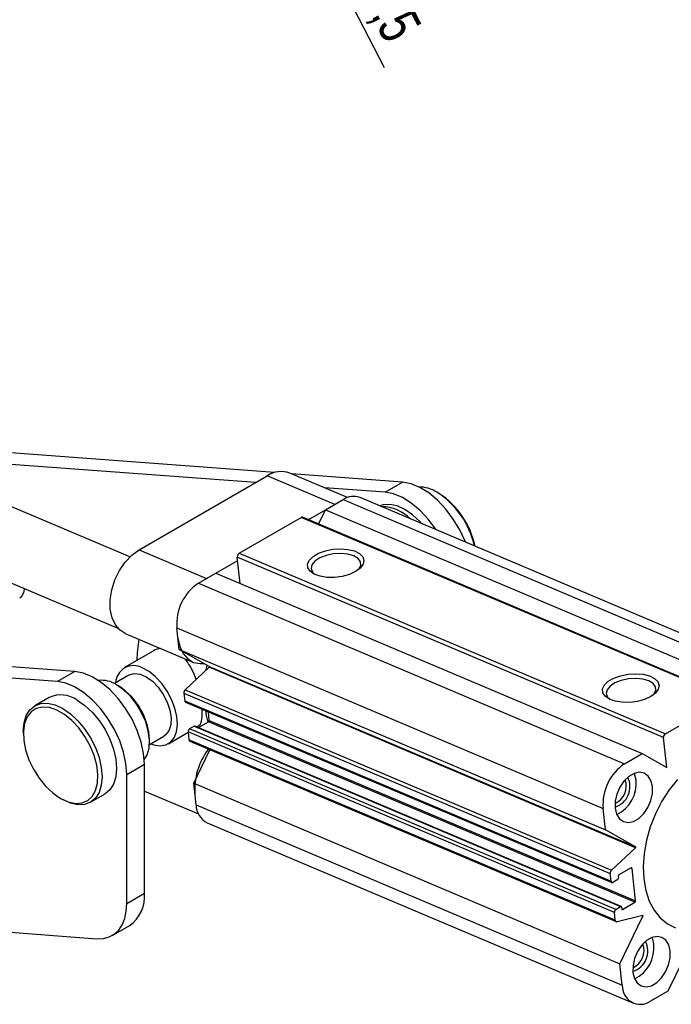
# Model space of a CAD drawing. Extents: x 63 to 798, y 53 to 570.
# Tile 2 of 28: x 245 to 356, y 53 to 222. Entities that reach past the tile are written whole.
import ezdxf

# ---------------------------------------------------------------- set-up
doc = ezdxf.new("R2010")
doc.units = 0
doc.header["$LTSCALE"] = 2
doc.layers.get('0').update_dxf_attribs({"linetype": 'CONTINUOUS'})
doc.layers.add('FORMATO', color=179, linetype='CONTINUOUS')
doc.styles.add('SLDTEXTSTYLE0', font='TXT', dxfattribs={"width": 0.75})
doc.dimstyles.new('SLDDIMSTYLE5', dxfattribs={"dimtxt": 7, "dimasz": 6.604, "dimexe": 0, "dimexo": 0.0625, "dimgap": 1.75, "dimtad": 1, "dimdec": 3, "dimrnd": 1e-09, "dimzin": 12, "dimtxsty": 'SLDTEXTSTYLE0', "dimblk1": 'NONE', "dimsah": 1, "dimcen": 0, "dimazin": 3, "dimtfac": 1, "dimtdec": 3, "dimtmove": 0, "dimatfit": 3, "dimtolj": 1, "dimtzin": 12})

# ---------------------------------------------------------------- blocks, each defined once
blk = doc.blocks.new('_D_9')
at = {"layer": 'FORMATO'}
for q in [(282.81, 261.11), (307.3, 213.44)]:
    blk.add_line((286.7, 253.55), q, dxfattribs=at)
blk.add_solid([(286.7, 253.55), (288.81, 247.21), (290.62, 248.14)], dxfattribs=at)
at = {"layer": 'FORMATO', "char_height": 7, "attachment_point": 1, "rotation": 297.1969, "style": 'SLDTEXTSTYLE0'}
for s, insert in [('%%c', (304.54, 238.43)), ('8,5', (309.46, 229.09))]:
    blk.add_mtext(s, dxfattribs=dict(at, insert=insert))
blk = doc.blocks.new('_NONE')

msp = doc.modelspace()

# ---------------------------------------------------------------- linework, layer by layer
at = {"color": 7, "linetype": 'CONTINUOUS'}
for p, q in [((288.562, 144.238), (233.3537, 148.3414)), ((285.2845, 142.5234), (238.9709, 145.9656)), ((265.3873, 131.037), (287.3076, 143.6913)), ((298.872, 138.8003), (287.3076, 143.6913)), ((301.0565, 139.9721), (291.1733, 144.1521)), ((310.4645, 142.6101), (291.4834, 144.0209)), ((307.4593, 140.8753), (297.1006, 141.6452)), ((307.4593, 140.8753), (310.4645, 142.6101)), ((297.2789, 137.8806), (300.2863, 139.6167)), ((300.2863, 139.6167), (373.1771, 108.7884)), ((376.0764, 109.1339), (303.1855, 139.9623)), ((316.6824, 140.6722), (316.3289, 140.8763)), ((263.8088, 129.8224), (240.8663, 139.5257)), ((294.3345, 136.1808), (298.872, 138.8003)), ((282.4962, 130.4477), (293.1028, 136.5708)), ((365.9936, 105.7425), (293.1028, 136.5708)), ((366.2352, 105.7713), (293.3444, 136.5996)), ((296.0989, 135.4346), (297.2789, 137.8806)), ((297.2789, 137.8806), (370.1698, 107.0523)), ((265.3873, 131.037), (276.9517, 126.146)), ((355.0803, 98.9836), (282.1895, 129.8119)), ((282.677, 125.318), (282.1895, 129.8119)), ((282.4962, 130.4477), (355.387, 99.6194)), ((236.1919, 128.4736), (261.78, 117.6514)), ((276.9517, 126.146), (282.255, 129.2075)), ((275.5375, 125.3296), (278.5449, 127.0657)), ((278.5449, 127.0657), (351.4357, 96.2374)), ((275.5375, 125.3296), (348.4284, 94.5013)), ((254.4263, 110.26), (136.7927, 119.003)), ((251.4211, 108.5251), (133.7875, 117.2682)), ((263.0205, 116.7615), (274.5849, 111.8705)), ((271.857, 117.6998), (344.7478, 86.8715)), ((272.2554, 114.0276), (271.857, 117.6998)), ((267.8245, 113.7591), (262.9038, 110.9185)), ((272.2554, 114.0276), (345.1462, 83.1993)), ((277.3927, 111.1073), (272.2554, 114.0276)), ((276.8824, 110.5216), (277.0241, 111.3168)), ((277.3927, 111.1073), (350.2835, 80.2789)), ((254.4263, 110.26), (251.4211, 108.5251)), ((263.6538, 109.6194), (261.1732, 108.1874)), ((273.2807, 107.144), (277.3692, 110.978)), ((350.2601, 80.1497), (277.3692, 110.978)), ((261.8814, 107.7913), (261.5279, 107.9954)), ((273.0639, 106.5757), (345.9548, 75.7474)), ((273.0639, 106.5757), (273.2083, 105.2449)), ((273.2807, 107.144), (346.1716, 76.3157)), ((250.0474, 105.8348), (247.5725, 104.4061)), ((273.2083, 105.2449), (346.0992, 74.4166)), ((273.3353, 105.0398), (346.2262, 74.2115)), ((355.387, 99.6194), (365.9936, 105.7425)), ((277.4024, 101.9088), (277.242, 103.3875)), ((275.5604, 100.6619), (277.2797, 101.6544)), ((350.1706, 70.8261), (277.2797, 101.6544)), ((277.4024, 101.9088), (350.2933, 71.0804)), ((245.5994, 100.0451), (245.5994, 99.6369)), ((270.4032, 97.9277), (273.7901, 99.8829)), ((346.6753, 69.1065), (273.7845, 99.9349)), ((273.7845, 99.9349), (273.9289, 98.604)), ((274.843, 100.9129), (274.0298, 100.4435)), ((346.9207, 69.6152), (274.0298, 100.4435)), ((274.843, 100.9129), (347.7339, 70.0846)), ((347.8305, 70.0961), (274.9396, 100.9245)), ((267.1727, 97.7948), (269.6533, 99.2268)), ((267.1838, 98.198), (267.1838, 98.6062)), ((346.8197, 67.7757), (273.9289, 98.604)), ((274.0876, 98.3476), (346.9785, 67.5193)), ((355.6374, 93.8488), (355.0803, 98.9836)), ((274.7374, 91.1522), (277.5102, 96.9001)), ((348.4284, 94.5013), (351.4357, 96.2374)), ((351.4357, 96.2374), (355.6374, 93.8488)), ((263.2948, 92.6872), (266.3, 94.4221)), ((266.3, 72.3844), (266.3, 94.4221)), ((263.2948, 70.6495), (263.2948, 92.6872)), ((274.7374, 91.1522), (347.6282, 60.3238)), ((275.1358, 87.48), (274.7374, 91.1522)), ((257.0967, 87.9078), (259.5716, 89.3366)), ((266.3, 89.8366), (275.5513, 85.9239)), ((251.98, 88.5842), (252.3335, 88.3801)), ((275.1358, 87.48), (348.0267, 56.6516)), ((345.1462, 83.1993), (344.7478, 86.8715)), ((277.0413, 84.4031), (349.9321, 53.5748)), ((350.2835, 80.2789), (345.1462, 83.1993)), ((346.1716, 76.3157), (350.2601, 80.1497)), ((346.0992, 74.4166), (345.9548, 75.7474)), ((349.5335, 76.6974), (347.4476, 75.4932)), ((350.2933, 71.0804), (349.6937, 76.6064)), ((347.2327, 74.7039), (346.4195, 74.2345)), ((347.3249, 75.2389), (347.3553, 74.9583)), ((263.2948, 70.6495), (266.3, 72.3844)), ((348.0846, 69.6219), (350.1706, 70.8261)), ((346.8197, 67.7757), (346.6753, 69.1065)), ((346.9207, 69.6152), (347.7339, 70.0846)), ((347.894, 69.9936), (347.9245, 69.713)), ((200.4595, 68.8999), (258.1978, 64.6085)), ((351.5164, 68.5702), (347.127, 67.51)), ((347.6282, 60.3238), (351.5635, 68.4817)), ((351.5635, 68.4817), (351.4132, 68.5452)), ((260.809, 65.1554), (263.8142, 66.8902)), ((359.774, 63.8143), (355.8387, 55.6564)), ((348.0267, 56.6516), (347.6282, 60.3238)), ((355.8387, 55.6564), (352.8314, 53.9203))]:
    msp.add_line(p, q, dxfattribs=at)
at = {"color": 8, "linetype": 'CONTINUOUS'}
for p, q in [((349.6937, 76.6064), (349.5103, 76.6839)), ((347.9289, 69.6878), (348.0846, 69.6219))]:
    msp.add_line(p, q, dxfattribs=at)
at = {"color": 7, "linetype": 'CONTINUOUS', "flags": 128}
for points in [[(321.1944, 132.3456), (321.1289, 132.5117), (320.229, 134.4551), (319.1227, 136.3083), (317.8458, 138.0115), (316.4397, 139.5094), (314.95, 140.7536), (313.4246, 141.7039), (311.9132, 142.3295), (310.4645, 142.6101)], [(316.1921, 134.4613), (316.1175, 134.5734), (314.8406, 136.2766), (313.4345, 137.7745), (311.9447, 139.0188), (310.4194, 139.9691), (308.908, 140.5947), (307.4593, 140.8753)], [(313.7226, 135.5057), (313.3968, 135.8663), (312.1485, 137.0355), (310.8477, 137.938), (309.5469, 138.5373), (308.2986, 138.8094), (307.153, 138.7432), (306.5393, 138.5438)], [(302.4225, 127.3246), (301.3681, 126.8424), (300.1392, 126.5029), (298.8267, 126.3312), (297.5281, 126.3402), (296.3396, 126.5291), (295.3495, 126.884), (294.631, 127.3784), (294.2377, 127.9758), (294.1985, 128.6318), (294.5164, 129.2979), (295.1678, 129.9245), (296.1045, 130.4652), (297.2569, 130.8799), (298.5396, 131.1379), (299.8574, 131.22), (301.1126, 131.1201), (302.2122, 130.8457), (303.0745, 130.4171), (303.6356, 129.866), (303.8539, 129.2334), (303.7132, 128.5662), (303.224, 127.9138), (302.4225, 127.3246)], [(263.0205, 116.7615), (262.1486, 117.2969), (261.3429, 118.2251), (260.7759, 119.4474), (260.4758, 120.9027), (260.4576, 122.5187), (260.7221, 124.2149), (261.2562, 125.9069), (262.0333, 127.5104), (263.0148, 128.9456), (264.1516, 130.1409), (265.3873, 131.037)], [(302.0964, 130.0131), (301.0771, 130.3097), (299.8792, 130.4245), (298.6092, 130.3475), (297.38, 130.0854), (296.3008, 129.6615), (295.4674, 129.1135), (294.9539, 128.4901), (294.806, 127.8467), (295.0368, 127.2404), (295.47, 126.8266)], [(302.8905, 127.6317), (302.9687, 127.7217), (303.3031, 128.3623), (303.2612, 128.9941), (302.8467, 129.5612), (302.0964, 130.0131)], [(272.0443, 115.973), (272.3403, 114.5563), (272.9073, 113.3341), (273.713, 112.4058), (274.7172, 111.8178), (275.8701, 111.5992), (276.4714, 111.6309)], [(266.3, 94.4221), (266.1627, 96.257), (265.7552, 98.191), (265.0907, 100.1615), (264.1908, 102.1049), (263.0845, 103.9581), (261.8076, 105.6613), (260.4015, 107.1592), (258.9117, 108.4035), (257.3864, 109.3538), (255.875, 109.9793), (254.4263, 110.26)], [(263.6538, 109.6194), (263.727, 109.6596), (264.5828, 109.8946), (265.5688, 109.7857), (266.6229, 109.3399), (267.679, 108.5851), (268.6706, 107.5688), (269.5354, 106.3549), (270.2192, 105.0196), (270.6789, 103.6468), (270.8858, 102.3228), (270.8266, 101.1307), (270.5053, 100.1455), (269.9419, 99.4291), (269.6533, 99.2268)], [(267.4031, 97.9278), (267.9203, 97.745), (268.9978, 97.5765), (269.9656, 97.7282), (270.7785, 98.1929), (271.3986, 98.9489), (271.7968, 99.9609), (271.9545, 101.1815), (271.8643, 102.5537), (271.5305, 104.0134), (270.9686, 105.4921), (270.205, 106.9209), (269.2753, 108.2329), (268.223, 109.3668), (267.0973, 110.2695), (265.9509, 110.8988)], [(352.8854, 105.9819), (351.8311, 105.4997), (350.6021, 105.1602), (349.2896, 104.9886), (347.991, 104.9975), (346.8025, 105.1864), (345.8124, 105.5413), (345.0939, 106.0357), (344.7006, 106.6331), (344.6614, 107.2892), (344.9793, 107.9552), (345.6307, 108.5818), (346.5674, 109.1225), (347.7198, 109.5372), (349.0025, 109.7952), (350.3203, 109.8773), (351.5755, 109.7775), (352.6751, 109.503), (353.5374, 109.0744), (354.0985, 108.5233), (354.3168, 107.8907), (354.1761, 107.2235), (353.6869, 106.5711), (352.8854, 105.9819)], [(263.2948, 92.6872), (263.1574, 94.5221), (262.75, 96.4561), (262.0855, 98.4267), (261.1856, 100.37), (260.0793, 102.2233), (258.8024, 103.9264), (257.3963, 105.4244), (255.9065, 106.6686), (254.3812, 107.6189), (252.8698, 108.2445), (251.4211, 108.5251)], [(266.2759, 95.1727), (266.7821, 96.0121), (267.1093, 97.1842), (267.1756, 98.5564), (266.9777, 100.0646), (266.5249, 101.6382), (265.8384, 103.2036), (264.9504, 104.6877), (263.9023, 106.021), (262.7431, 107.1412), (261.527, 107.9959)], [(352.5593, 108.6704), (351.54, 108.967), (350.3421, 109.0818), (349.0721, 109.0048), (347.8429, 108.7427), (346.7637, 108.3188), (345.9303, 107.7708), (345.4168, 107.1474), (345.2689, 106.504), (345.4997, 105.8978), (345.9329, 105.4839)], [(353.3534, 106.2891), (353.4316, 106.379), (353.766, 107.0196), (353.7241, 107.6515), (353.3096, 108.2185), (352.5593, 108.6704)], [(245.5994, 100.0451), (245.7288, 101.4877), (246.1121, 102.7255), (246.7345, 103.7108), (247.5721, 104.4059), (248.5927, 104.7839), (249.7572, 104.8304), (251.0206, 104.5436), (252.3346, 103.9345), (253.6486, 103.0265), (254.9121, 101.8546), (256.0765, 100.4636), (257.0971, 98.9072), (257.9347, 97.2451), (258.5571, 95.5411), (258.9404, 93.8609), (259.0698, 92.2688), (258.9404, 90.8262), (258.5571, 89.5885), (257.9347, 88.6031), (257.0971, 87.9081), (256.0765, 87.53), (254.9121, 87.4835), (253.6486, 87.7703), (252.3346, 88.3794)], [(254.8095, 105.3632), (256.1234, 104.4553), (257.3869, 103.2833), (258.5513, 101.8923), (259.572, 100.3359), (260.4096, 98.6738), (261.032, 96.9698), (261.4153, 95.2896), (261.5447, 93.6975), (261.4153, 92.2549), (261.032, 91.0172), (260.4096, 90.0318), (259.572, 89.3368), (259.5716, 89.3366)], [(251.981, 88.5836), (253.2657, 87.9928), (254.4977, 87.728), (255.6267, 87.7998), (256.6064, 88.2055), (257.3968, 88.9283), (257.9654, 89.9388), (258.2891, 91.1954), (258.3545, 92.6468), (258.159, 94.2336), (257.7105, 95.8907), (257.0275, 97.5504), (256.1379, 99.1447), (255.0781, 100.6083), (253.8915, 101.8813), (252.6267, 102.9116), (251.3354, 103.657), (250.0706, 104.0871), (248.884, 104.184), (247.8242, 103.944), (246.9346, 103.3769), (246.2516, 102.5058), (245.8031, 101.3664), (245.6076, 100.0054), (245.673, 98.4785), (245.9967, 96.8482), (246.5653, 95.1812), (247.3557, 93.5458), (248.3354, 92.009), (249.4644, 90.6336), (250.6964, 89.476), (251.981, 88.5836)], [(277.2137, 101.6164), (276.9376, 102.7564), (276.79, 103.5787)], [(353.1734, 90.5886), (352.9258, 91.6088), (352.4404, 92.3976), (351.7566, 92.891), (350.9298, 93.0491), (350.027, 92.859), (349.1213, 92.3361), (348.2861, 91.5229), (347.5891, 90.4851), (347.0867, 89.307), (346.8196, 88.0838), (346.8095, 86.9148), (347.0571, 85.8945), (347.5425, 85.1058), (348.2263, 84.6124), (349.0531, 84.4543), (349.9559, 84.6444), (350.8616, 85.1672), (351.6968, 85.9805), (352.3938, 87.0182), (352.8962, 88.1964), (353.1633, 89.4195), (353.1734, 90.5886)], [(350.3699, 91.7743), (350.1223, 92.7945), (350.0856, 92.8814)], [(357.4756, 91.828), (356.0493, 90.0527), (354.7784, 88.083), (353.6912, 85.963), (352.8121, 83.7401), (352.1606, 81.4639), (351.7514, 79.1852), (351.5935, 76.955), (351.6905, 74.8231), (352.0403, 72.8371), (352.635, 71.0413), (353.4613, 69.4759), (354.5008, 68.1758), (355.7302, 67.1702), (357.1222, 66.4814)], [(258.1978, 64.6085), (259.2864, 64.6398), (260.2809, 64.9), (261.1606, 65.3837), (261.9071, 66.0807), (262.5045, 66.9765), (262.9404, 68.0521), (263.2057, 69.2851), (263.2948, 70.6495)], [(356.2181, 62.5273), (355.9704, 63.5476), (355.485, 64.3363), (354.8012, 64.8297), (353.9745, 64.9878), (353.0717, 64.7977), (352.166, 64.2748), (351.3308, 63.4616), (350.6337, 62.4239), (350.1313, 61.2457), (349.8642, 60.0225), (349.8541, 58.8535), (350.1018, 57.8332), (350.5871, 57.0445), (351.2709, 56.5511), (352.0977, 56.393), (353.0005, 56.5831), (353.9062, 57.106), (354.7414, 57.9192), (355.4384, 58.9569), (355.9408, 60.1351), (356.2079, 61.3583), (356.2181, 62.5273)], [(353.4146, 63.713), (353.1669, 64.7333), (353.1302, 64.8201)]]:
    msp.add_lwpolyline(points, dxfattribs=at)
at = {"color": 7, "linetype": 'CONTINUOUS'}
for centre, radius, start, end in [((289.6841, 140.1992), 4.224, 69.356222, 124.236659), ((313.1686, 135.8979), 5.8968, 57.605388, 89.241141), ((302.0751, 136.9431), 3.2168, 69.806662, 123.786106), ((308.3551, 128.4486), 14.7658, 12.650792, 57.320101), ((308.9534, 128.7755), 14.1868, 11.676816, 56.994245), ((306.8354, 131.4278), 6.9735, 44.489065, 89.660213), ((293.2518, 136.348), 0.2681, 69.808392, 123.784108), ((282.8792, 129.8711), 0.6923, 123.593462, 184.902667), ((280.1341, 118.4096), 8.3075, 123.594021, 184.901313), ((243.9874, 124.3495), 1.8071, 303.299751, 2.004955), ((289.6776, 111.4326), 24.6831, 169.891983, 178.378386), ((264.4866, 108.1822), 3.0861, 61.674786, 177.432724), ((303.8342, 106.2404), 26.8857, 169.57075, 169.850634), ((258.9938, 104.1407), 4.6131, 56.692026, 96.718421), ((255.722, 98.1124), 11.4724, 2.466666, 57.533367), ((252.0194, 101.4687), 4.7908, 54.382348, 114.307205), ((273.7775, 106.629), 0.7155, 133.966353, 184.269338), ((273.4397, 105.2463), 0.2314, 180.351457, 243.188509), ((274.9026, 100.8238), 0.1072, 69.811689, 123.784161), ((277.1265, 101.8851), 0.2769, 303.590356, 4.904122), ((274.3363, 99.9822), 0.5538, 123.594805, 184.902135), ((355.7701, 99.0427), 0.6923, 123.593462, 184.902667), ((274.2219, 98.6081), 0.293, 180.79782, 242.740779), ((286.2054, 90.1085), 11.293, 142.362018, 184.579553), ((353.025, 87.5813), 8.3075, 123.594021, 184.901313), ((345.5, 90.6513), 3.2024, 293.733724, 20.415382), ((345.6936, 90.5694), 3.6449, 287.563468, 26.58584), ((344.4614, 91.1358), 5.9429, 296.292379, 6.167827), ((278.6842, 87.549), 3.5491, 181.114553, 242.424064), ((376.6181, 75.4315), 26.777, 169.570181, 169.851202), ((346.6683, 75.8007), 0.7155, 133.966353, 184.269338), ((349.5907, 76.6116), 0.1031, 357.076946, 123.692509), ((346.3051, 74.4061), 0.2062, 177.078474, 303.687691), ((347.0794, 74.9346), 0.2769, 303.595991, 4.89814), ((347.6008, 75.2625), 0.2769, 123.593827, 184.899578), ((260.3661, 71.7597), 5.9666, 305.302543, 6.009638), ((350.0174, 71.0568), 0.2769, 303.591746, 4.902732), ((347.2271, 69.1539), 0.5538, 123.594805, 184.902135), ((347.791, 69.9988), 0.1031, 357.082717, 123.684215), ((348.0274, 69.7077), 0.1031, 177.079644, 303.686521), ((347.0769, 67.7626), 0.2576, 177.088454, 281.210339), ((361.8416, 74.006), 11.6686, 207.76533, 208.257582), ((348.7382, 62.5081), 3.6449, 287.563606, 26.585453), ((348.5447, 62.59), 3.2024, 293.733749, 20.415671), ((347.506, 63.0745), 5.9429, 296.292504, 6.167448), ((351.1157, 56.494), 3.0931, 177.078628, 303.687992)]:
    msp.add_arc(centre, radius, start, end, dxfattribs=at)
for points, knots in [([(269.1533, 114.1677), (268.6927, 114.1269), (268.2059, 114.0836), (267.8529, 113.7631), (267.8338, 113.7458)], [0, 0, 0, 0, 0.946027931, 1, 1, 1, 1]), ([(275.141, 108.8885), (274.9276, 109.4848), (274.4437, 110.8378), (273.6669, 111.8669), (273.2325, 112.4425)], [0, 0, 0, 0, 0.44077372, 1, 1, 1, 1]), ([(275.2733, 100.8429), (275.3965, 100.8887), (275.8587, 101.0608), (276.1949, 102.0012), (276.2013, 103.2346), (276.2044, 103.8264)], [0, 0, 0, 0, 0.15896337, 0.59650067, 1, 1, 1, 1])]:
    msp.add_open_spline(points, degree=3, knots=knots, dxfattribs=at)

# ---------------------------------------------------------------- dimensions: what is measured, and where the dimension line sits
at = {"layer": 'FORMATO'}
dim = msp.add_diameter_dim_2p(p1=(282.8101, 261.1061), p2=(286.6951, 253.5459), dimstyle='SLDDIMSTYLE5', dxfattribs=at)
dim.commit()
dim.dimension.update_dxf_attribs({"geometry": '_D_9', "text_midpoint": (302.1215, 223.5253), "dimtype": 163})

doc.saveas('drawing.dxf')
